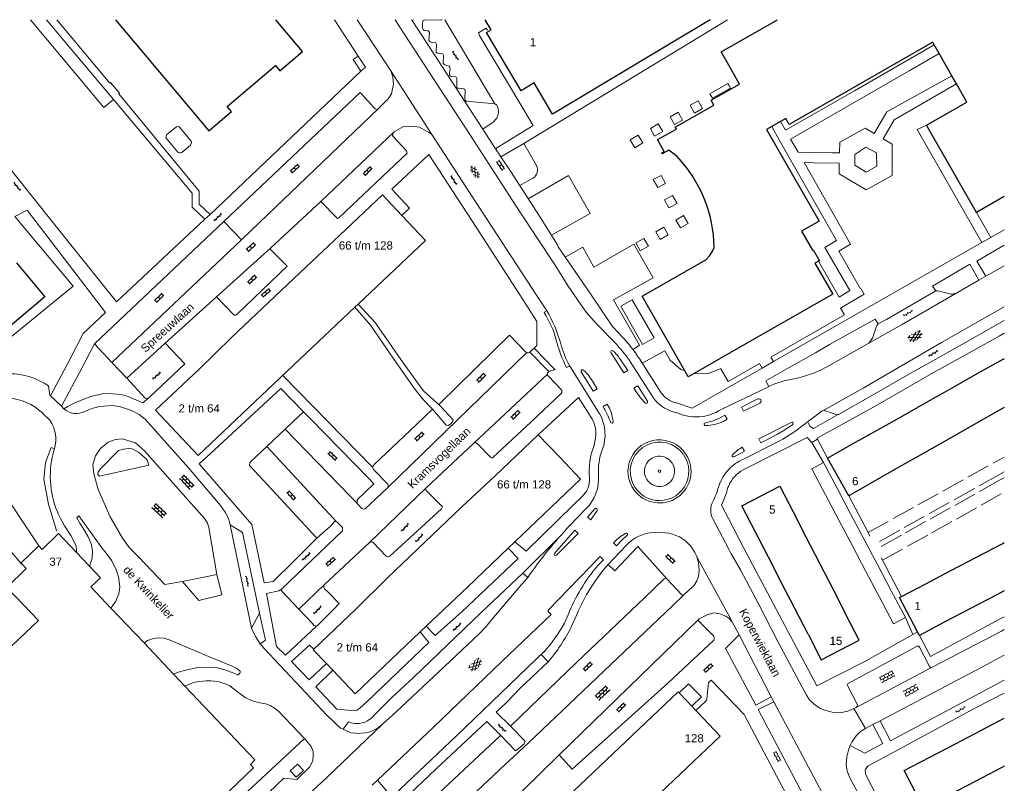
# Model space of a CAD drawing. Header units: metres. Extents: x 142661 to 143061, y 459832 to 460182.
# Tile 7 of 7: x 142844 to 143061, y 460014 to 460182. Entities that reach past the tile are written whole.
import ezdxf

# ---------------------------------------------------------------- set-up
doc = ezdxf.new("R2010")
doc.units = ezdxf.units.M
doc.linetypes.add('DGN Style 2', pattern=[8.459999, 5.076, -3.384])
for name, color, linetype, lineweight in [('B01', 1, 'Continuous', 30), ('B02', 1, 'Continuous', 13), ('B04', 1, 'Continuous', 13), ('B14', 1, 'DGN Style 2', 13), ('Q19', 7, 'Continuous', 0), ('S01-GV4', 7, 'Continuous', 0), ('S01-GV6', 7, 'Continuous', 0), ('S02-OV2', 7, 'Continuous', 0), ('S02-OV4', 7, 'Continuous', 0), ('S02-OV6', 7, 'Continuous', 0), ('T00', 31, 'Continuous', 0), ('V00', 7, 'Continuous', 0), ('Z02', 7, 'Continuous', 0), ('Z06', 7, 'Continuous', 0)]:
    doc.layers.add(name, color=color, linetype=linetype, lineweight=lineweight)
doc.styles.add('Z02', font='arial.ttf', dxfattribs={"height": 1.8})
doc.styles.add('Z06', font='arial.ttf', dxfattribs={"height": 1.8})

# ---------------------------------------------------------------- blocks, each defined once
blk = doc.blocks.new('OV6')
at = {"layer": 'S02-OV6'}
for p, q in [((0, 0), (0.45, 0)), ((0.025, 0), (0.025, 0.05)), ((0.125, 0), (0.125, -0.05)), ((0.225, 0), (0.225, 0.05)), ((0.431, 0.004), (0.431, 0.054)), ((0.325, 0), (0.325, -0.05))]:
    blk.add_line(p, q, dxfattribs=at)
blk = doc.blocks.new('OV2')
at = {"layer": 'S02-OV2'}
for p, q in [((0.026, 0.1), (-0.004, 0.1)), ((0.026, -0.23), (0.026, 0.23)), ((0.146, 0.2), (0.026, 0.2)), ((0.026, 0), (0.146, 0)), ((0.146, -0.23), (0.146, 0.23)), ((0.146, 0.1), (0.176, 0.1)), ((0.026, -0.1), (-0.004, -0.1)), ((0.026, -0.2), (0.146, -0.2)), ((0.176, -0.1), (0.146, -0.1))]:
    blk.add_line(p, q, dxfattribs=at)
blk = doc.blocks.new('GV4')
at = {"layer": 'S01-GV4'}
for p, q in [((-0.003, 0.122), (0.117, 0.185)), ((0, -0.057), (0.44, 0.183)), ((0, 0.153), (0.51, -0.137)), ((0, 0.023), (0.276, -0.14)), ((0.11, -0.137), (0.62, 0.153)), ((0.18, 0.183), (0.62, -0.057)), ((0.62, 0.023), (0.31, -0.137)), ((0.509, 0.185), (0.627, 0.112))]:
    blk.add_line(p, q, dxfattribs=at)
blk = doc.blocks.new('OV4')
at = {"layer": 'S02-OV4'}
for p, q in [((0, 0.12), (0.66, 0.12)), ((0, 0), (0.66, 0)), ((0.03, 0.12), (0.03, 0)), ((0.13, 0.15), (0.13, 0.12)), ((0.13, -0.12), (0.13, 0)), ((0.23, 0.12), (0.23, 0)), ((0.33, 0.12), (0.33, 0.15)), ((0.33, 0), (0.33, -0.12)), ((0.43, 0.12), (0.43, 0)), ((0.53, 0.12), (0.53, 0.15)), ((0.63, 0.12), (0.63, 0)), ((0, -0.12), (0.66, -0.12)), ((0.03, -0.12), (0.03, -0.15)), ((0.23, -0.12), (0.23, -0.15)), ((0.43, -0.15), (0.43, -0.12)), ((0.53, -0.12), (0.53, 0)), ((0.63, -0.12), (0.63, -0.15))]:
    blk.add_line(p, q, dxfattribs=at)
blk = doc.blocks.new('GV6')
at = {"layer": 'S01-GV6'}
for p, q in [((0.001, -0.027), (0.261, 0.133)), ((0.001, 0.053), (0.261, -0.107)), ((0.101, -0.107), (0.501, 0.133)), ((0.101, 0.133), (0.501, -0.107)), ((0.341, 0.133), (0.601, -0.027)), ((0.341, -0.107), (0.601, 0.053))]:
    blk.add_line(p, q, dxfattribs=at)

msp = doc.modelspace()

# ---------------------------------------------------------------- linework, layer by layer
at = {"layer": 'B01', "flags": 128}
for points in [[(142865.15, 460181.69), (142885.68, 460157.28)], [(142885.68, 460157.28), (142890.69, 460161.49), (142889.73, 460162.63), (142900.32, 460171.61), (142901.28, 460170.47), (142906.28, 460174.68), (142900.39, 460181.69)], [(142995.95, 460181.69), (142961.27, 460160.93), (142957.19, 460167.8), (142954.38, 460166.08), (142946.77, 460178.88), (142947.75, 460179.48), (142946.43, 460181.69)], [(143000, 460175.57), (143010.69, 460181.69)], [(143000, 460171.68), (142998.32, 460174.61), (143000, 460175.57)], [(143045.16, 460176.17), (143044.85, 460176.72), (143013.32, 460158.65), (143012.56, 460159.98), (143011.38, 460159.3)], [(143046.26, 460174.25), (143045.16, 460176.17)], [(143049.08, 460169.34), (143046.26, 460174.25)], [(143000, 460166.19), (143002.37, 460167.54), (143000, 460171.68)], [(143050.09, 460167.57), (143049.08, 460169.34)], [(143043.5, 460158.52), (143052.36, 460163.59), (143050.09, 460167.57)], [(142988.68, 460151.6), (142986.84, 460152.99), (142985.35, 460152.19), (142985.24, 460152.37), (142985.83, 460152.71), (142984.35, 460155.36), (142988.49, 460157.66), (142988.25, 460158.06), (142996.75, 460162.93), (142996.15, 460163.98), (143000, 460166.19)], [(143009.45, 460158.2), (143008.3, 460157.54), (143019.85, 460137.39), (143016.03, 460135.2), (143018.4, 460131.05), (143018.54, 460131.13), (143019.93, 460128.71), (143019.72, 460128.59)], [(143011.38, 460159.3), (143009.45, 460158.2)], [(143054.48, 460139.35), (143043.5, 460158.52)], [(142898.88, 460119.62), (142907.01, 460127.31), (142914.5, 460134.37), (142923.85, 460143.21)], [(142923.85, 460143.21), (142928.13, 460138.69)], [(143060.59, 460142.85), (143054.48, 460139.35)], [(142928.13, 460138.69), (142933.33, 460133.19), (142918.52, 460119.18)], [(142990.37, 460104.52), (142981, 460120.96), (142994.94, 460128.9), (142995.79, 460129.8), (142996.37, 460130.68), (142996.79, 460131.64)], [(142843.39, 460128.29), (142849.67, 460120.79), (142832.98, 460106.83)], [(143019.72, 460128.59), (143018.96, 460128.16), (143022.85, 460121.37), (143000, 460108.31)], [(142898.88, 460119.62), (142890.75, 460111.93), (142883.47, 460104.82), (142873.98, 460095.85), (142883.36, 460085.93), (142908.37, 460109.59)], [(142918.52, 460119.18), (142917.83, 460118.54)], [(142917.83, 460118.54), (142908.37, 460109.59)], [(143000, 460108.31), (142992.4, 460103.96)], [(143054.8, 460104), (143060.32, 460107.11)], [(143060.32, 460107.11), (143060.59, 460107.27)], [(142992.4, 460103.96), (142991.11, 460103.22), (142990.37, 460104.52)], [(143049.29, 460100.89), (143054.8, 460104)], [(143043.78, 460097.78), (143049.29, 460100.89)], [(143038.27, 460094.67), (143043.78, 460097.78)], [(143059.38, 460095.8), (143053.93, 460092.71)], [(143060.59, 460096.48), (143059.38, 460095.8)], [(143032.75, 460091.56), (143038.27, 460094.67)], [(143027.24, 460088.45), (143032.75, 460091.56)], [(143053.93, 460092.71), (143048.43, 460089.59)], [(142933.18, 460066.84), (142941.35, 460074.63), (142948.63, 460081.47), (142958.1, 460090.49)], [(142958.1, 460090.49), (142962.77, 460085.59)], [(143021.73, 460085.34), (143027.24, 460088.45)], [(143048.43, 460089.59), (143042.92, 460086.46)], [(143042.92, 460086.46), (143037.42, 460083.34)], [(142962.77, 460085.59), (142967.42, 460080.71), (142952.97, 460066.95)], [(143026.38, 460077.09), (143021.73, 460085.34)], [(143037.42, 460083.34), (143031.91, 460080.22)], [(143031.91, 460080.22), (143026.38, 460077.09)], [(143005.82, 460069.22), (143002.91, 460074.85), (143011.25, 460079.16), (143014.16, 460073.52)], [(143014.16, 460073.52), (143017.06, 460067.88)], [(143008.72, 460063.58), (143005.82, 460069.22)], [(142852.67, 460068.74), (142849.07, 460065.28), (142848.32, 460066.05)], [(142852.67, 460068.74), (142856.6, 460064.6)], [(142908.76, 460043.34), (142917.95, 460052.09), (142925.01, 460059.06), (142933.18, 460066.84)], [(142952.97, 460066.95), (142951.49, 460065.53)], [(143017.06, 460067.88), (143019.97, 460062.24)], [(142848.32, 460066.05), (142844.39, 460062.28)], [(142951.49, 460065.53), (142942.54, 460057.01)], [(143054.45, 460063.56), (143060.09, 460066.52)], [(143060.09, 460066.52), (143060.59, 460066.78)], [(142856.6, 460064.6), (142859.43, 460061.61)], [(143011.63, 460057.95), (143008.72, 460063.58)], [(143048.82, 460060.61), (143054.45, 460063.56)], [(142844.39, 460062.28), (142844.66, 460062), (142845.57, 460061.05), (142841.28, 460056.93), (142841.46, 460056.74)], [(142859.43, 460061.61), (142861.86, 460059.06), (142859.75, 460057.06), (142864.18, 460052.38)], [(143019.97, 460062.24), (143022.87, 460056.61)], [(143043.18, 460057.65), (143048.82, 460060.61)], [(142841.46, 460056.74), (142848.28, 460049.65), (142831.19, 460033.54), (142828.6, 460036.28), (142824.28, 460032.21), (142823.41, 460033.12), (142818.03, 460028.04), (142818.35, 460027.69), (142814.84, 460024.38), (142814.5, 460024.74), (142812.21, 460022.61), (142816.51, 460017.98), (142817.06, 460018.5), (142818.02, 460017.49), (142819.53, 460018.92), (142822.66, 460015.61), (142821.15, 460014.18), (142823.78, 460011.41), (142823.33, 460010.99), (142827.5, 460006.59), (142826.87, 460005.99), (142830.54, 460002.1), (142830.91, 460002.45), (142833.23, 460000)], [(142942.54, 460057.01), (142933.51, 460048.4)], [(143014.53, 460052.31), (143011.63, 460057.95)], [(143022.87, 460056.61), (143025.78, 460050.97)], [(143037.97, 460054.91), (143043.18, 460057.65)], [(143060.59, 460056.18), (143058.82, 460055.25)], [(143041.51, 460047.14), (143037.54, 460054.69), (143037.97, 460054.91)], [(143058.82, 460055.25), (143053.18, 460052.29)], [(142864.18, 460052.38), (142871.45, 460044.72)], [(143017.44, 460046.67), (143014.53, 460052.31)], [(143053.18, 460052.29), (143047.54, 460049.33)], [(143017.44, 460046.67), (143020.35, 460041.04), (143028.69, 460045.34), (143025.78, 460050.97)], [(142933.51, 460048.4), (142932.19, 460047.15)], [(143047.54, 460049.33), (143041.91, 460046.38)], [(142932.19, 460047.15), (142917.9, 460033.54), (142912.95, 460038.74)], [(143041.91, 460046.38), (143041.51, 460047.14)], [(142871.45, 460044.72), (142877.93, 460037.89)], [(142911.56, 460040.2), (142908.67, 460043.24), (142908.76, 460043.34)], [(142912.95, 460038.74), (142911.56, 460040.2)], [(142877.93, 460037.89), (142880.45, 460035.23)], [(142880.45, 460035.23), (142895.84, 460019), (142894.83, 460018.04), (142895.55, 460017.28), (142888.53, 460010.63), (142889.14, 460009.99), (142887.7, 460008.63)], [(142988.86, 460034.01), (142970.17, 460016.27), (142957.55, 460004.26), (142953.06, 460000)], [(142988.86, 460034.01), (142989.1, 460033.75)], [(142989.1, 460033.75), (142991.88, 460030.82)], [(142991.88, 460030.82), (142992.11, 460030.58), (142992.79, 460029.86)], [(142992.79, 460029.86), (142993.08, 460029.56), (142998.15, 460024.22), (142976.3, 460003.47)], [(143055.46, 460025.49), (143060.59, 460028.17)], [(143049.83, 460022.56), (143055.46, 460025.49)], [(143044.21, 460019.62), (143049.83, 460022.56)], [(143048.53, 460011.34), (143042.9, 460008.4), (143038.58, 460016.68), (143044.21, 460019.62)], [(143060.02, 460017.34), (143054.15, 460014.28)], [(143060.59, 460017.64), (143060.02, 460017.34)], [(143054.15, 460014.28), (143048.53, 460011.34)]]:
    msp.add_lwpolyline(points, dxfattribs=at)
at = {"layer": 'B01'}
msp.add_arc((142966.98, 460131.14), 29.82, 0.9431, 43.3125, dxfattribs=at)
at = {"layer": 'B02', "flags": 128}
for points in [[(143023.88, 460078.62), (143020.84, 460084.36), (143018.25, 460082.99), (143021.29, 460077.25)], [(143023.88, 460078.62), (143026.8, 460073.08)], [(143024.21, 460071.72), (143021.29, 460077.25)], [(143027.19, 460066.08), (143024.21, 460071.72)], [(143026.8, 460073.08), (143029.78, 460067.44)], [(143029.78, 460067.44), (143032.76, 460061.8)], [(143030.17, 460060.43), (143027.19, 460066.08)], [(143033.15, 460054.79), (143030.17, 460060.43)], [(143032.76, 460061.8), (143035.74, 460056.16)], [(143035.74, 460056.16), (143038.83, 460050.31), (143036.24, 460048.94), (143033.15, 460054.79)]]:
    msp.add_lwpolyline(points, dxfattribs=at)
at = {"layer": 'B04', "flags": 128}
msp.add_lwpolyline([(142985.08, 460082.63), (142984.93, 460082.15), (142984.45, 460082.3), (142984.61, 460082.78), (142985.08, 460082.63)], dxfattribs=at)
at = {"layer": 'B14', "flags": 128}
for points in [[(143052.6, 460081.16), (143058.12, 460084.21)], [(143058.12, 460084.21), (143060.59, 460085.58)], [(143060.59, 460082.32), (143059.51, 460081.72)], [(143047.09, 460078.11), (143052.6, 460081.16)], [(143059.51, 460081.72), (143054, 460078.66)], [(143059.55, 460080.46), (143054.13, 460077.43)], [(143060.59, 460081.04), (143059.55, 460080.46)], [(143041.58, 460075.05), (143047.09, 460078.11)], [(143054, 460078.66), (143048.49, 460075.6)], [(143055.49, 460074.99), (143060.59, 460077.83)], [(143048.49, 460075.6), (143044.3, 460073.28), (143042.98, 460072.54)], [(143054.13, 460077.43), (143048.7, 460074.41)], [(143036.17, 460072.06), (143041.58, 460075.05)], [(143048.7, 460074.41), (143043.28, 460071.38)], [(143050.07, 460071.96), (143055.49, 460074.99)], [(143030.62, 460068.99), (143036.17, 460072.06)], [(143042.98, 460072.54), (143037.59, 460069.52)], [(143043.28, 460071.38), (143037.96, 460068.41)], [(143044.64, 460068.93), (143050.07, 460071.96)], [(143037.59, 460069.52), (143031.98, 460066.38), (143030.62, 460068.99)], [(143037.96, 460068.41), (143032.49, 460065.35), (143033.79, 460062.89)], [(143039.32, 460065.97), (143044.64, 460068.93)], [(143033.79, 460062.89), (143039.32, 460065.97)]]:
    msp.add_lwpolyline(points, dxfattribs=at)
at = {"layer": 'Q19', "flags": 128}
for points in [[(142930.39, 460181.51), (142930.67, 460181.69)], [(142936.98, 460181.69), (142936.87, 460181.67), (142933.05, 460181.59), (142932.85, 460181.47), (142932.68, 460181.16), (142932.68, 460179.82), (142932.79, 460179.51), (142933.01, 460179.32), (142933.26, 460179.29), (142933.92, 460179.23), (142934.06, 460179.1), (142934.19, 460178.89), (142934.23, 460178.72), (142934.1, 460177.2), (142934.23, 460176.96), (142934.39, 460176.84), (142934.58, 460176.76), (142935.44, 460176.7), (142935.61, 460176.61), (142935.7, 460176.47), (142935.75, 460176.3), (142935.7, 460174.58), (142935.82, 460174.42), (142935.98, 460174.32), (142936.14, 460174.36), (142936.95, 460174.27), (142937.14, 460174.18), (142937.22, 460174.01), (142937.26, 460173.72), (142937.2, 460172.14), (142937.33, 460171.9), (142937.55, 460171.74), (142938, 460171.61)], [(142937.61, 460181.69), (142948.59, 460163.22)], [(142945.94, 460157.63), (142930.39, 460181.51)], [(142938, 460171.61), (142938.51, 460171.45), (142938.68, 460171.28), (142938.72, 460170.82), (142938.71, 460170.54), (142938.64, 460170.08), (142938.62, 460169.57), (142938.68, 460169.4), (142938.8, 460169.25), (142938.98, 460169.18), (142939.9, 460169.13), (142940.07, 460169.06), (142940.15, 460168.92), (142940.19, 460168.76), (142940.24, 460166.91), (142940.29, 460166.75)], [(142925.69, 460170.48), (142926.15, 460169.1), (142926.31, 460167.51), (142925.89, 460165.4), (142925.13, 460164.3), (142923.02, 460162.16)], [(142940.29, 460166.75), (142940.39, 460166.65), (142940.57, 460166.65), (142941.78, 460166.48), (142941.99, 460166.36), (142942.04, 460166.23), (142942.06, 460166.11), (142941.99, 460164.29), (142942.03, 460164.04), (142942.09, 460163.93), (142942.26, 460163.79), (142948.59, 460163.22)], [(142918.98, 460165.66), (142889.01, 460137.36)], [(142922.29, 460162.08), (142918.98, 460165.66)], [(142923.02, 460162.16), (142895.04, 460135.35), (142892.86, 460133.29)], [(142923.02, 460162.16), (142922.61, 460161.99), (142922.29, 460162.08)], [(142948.59, 460163.22), (142948.75, 460163.13), (142948.98, 460162.91), (142949.29, 460162.2), (142949.4, 460161.14), (142948.99, 460160.07), (142948.23, 460159.15), (142945.94, 460157.63)], [(142934.72, 460156.45), (142934.05, 460156.93), (142931.99, 460158.06), (142930.33, 460158.33), (142928.52, 460158.2), (142926.41, 460157.04)], [(142926.41, 460157.04), (142910.3, 460141.75)], [(142926.41, 460157.04), (142926.07, 460156.54), (142926.04, 460156.27), (142926.23, 460156.02), (142929.19, 460152.84), (142929.28, 460152.36)], [(142929.28, 460152.36), (142914.3, 460138.15), (142914.01, 460138.03), (142913.81, 460138.12), (142910.3, 460141.75)], [(142949.69, 460151.95), (142949.93, 460151.59)], [(142949.93, 460151.59), (142952.03, 460148.44)], [(142910.3, 460141.75), (142899.35, 460131.58)], [(142889.01, 460137.36), (142860.55, 460110.47)], [(142892.86, 460133.29), (142889.01, 460137.36)], [(142959.05, 460137.47), (142959.49, 460136.76)], [(142959.49, 460136.76), (142962.38, 460132.18)], [(142892.86, 460133.29), (142864.37, 460106.38)], [(142899.35, 460131.58), (142887.4, 460120.78)], [(142899.35, 460131.58), (142899.29, 460131.21), (142899.48, 460130.95), (142902.95, 460127.51), (142891.9, 460116.95), (142891.57, 460116.73), (142891.3, 460116.75), (142887.4, 460120.78)], [(143032.86, 460114.83), (143034.71, 460115.84), (143045.52, 460122.08)], [(142887.4, 460120.78), (142876.13, 460110.58)], [(142959.39, 460117.34), (142959.82, 460117.6)], [(143049.22, 460109.13), (143060.59, 460115.6)], [(142876.13, 460110.58), (142867.64, 460102.89)], [(142876.13, 460110.58), (142880.39, 460106.09), (142872.6, 460098.69)], [(142924.98, 460078.8), (142955.63, 460108.53)], [(142956.29, 460108.64), (142960.44, 460104.36)], [(142957.3, 460109.43), (142961.84, 460104.73)], [(143049.22, 460109.13), (143039.2, 460103.57), (143035.43, 460101.4), (143031.08, 460098.85)], [(142943.88, 460088.58), (142960.14, 460103.81)], [(142964.32, 460105.27), (142964.92, 460105.53)], [(143020.9, 460095.9), (143029.53, 460100.73)], [(142853.27, 460096.73), (142850.85, 460099.04)], [(142936.46, 460097.38), (142936.37, 460097.13), (142936.56, 460096.81)], [(142881.22, 460083.18), (142872.89, 460092.55), (142871.73, 460093.88), (142870.36, 460094.91), (142868.66, 460095.84), (142866.28, 460096.64), (142864.53, 460096.89), (142861.8, 460096.66)], [(142936.56, 460096.81), (142939.41, 460093.76), (142939.28, 460093.35), (142938.87, 460092.85), (142938.29, 460092.54), (142937.91, 460092.6), (142934.89, 460096.11)], [(142956.46, 460093.23), (142948.24, 460085.55), (142948.03, 460085.42), (142947.92, 460085.42), (142947.7, 460085.51), (142944.74, 460088.51), (142944.37, 460088.71), (142944.1, 460088.71), (142943.88, 460088.58)], [(142918.39, 460075.32), (142917.95, 460075.79), (142916.76, 460077.01), (142902.46, 460091.67)], [(142879.9, 460058.24), (142876.03, 460057.54), (142870.25, 460063.62), (142868.27, 460065.59), (142866.68, 460067.75), (142864.02, 460072.46), (142861.36, 460078.44), (142860.38, 460081.86), (142860.22, 460083.89), (142860.76, 460085.85), (142861.85, 460087.49), (142863.59, 460088.82), (142865.15, 460089.42), (142866.67, 460089.6), (142867.92, 460089.22), (142869.56, 460088.69), (142871.57, 460086.91), (142880.08, 460077.38), (142884.79, 460071.97), (142885.42, 460071.05), (142885.67, 460070.06), (142887.45, 460059.76)], [(142943.88, 460088.58), (142933.49, 460078.8)], [(143018.25, 460088.81), (143019.54, 460089.49)], [(142913.69, 460071.39), (142912.2, 460073.01), (142910.17, 460075.21), (142906.79, 460078.9), (142898.45, 460087.89)], [(142890.38, 460070.68), (142890.24, 460071.31), (142890, 460072.09), (142889.29, 460073.47), (142888.24, 460074.92), (142881.22, 460083.18)], [(142918.39, 460075.32), (142919.33, 460074.25), (142919.58, 460074.16), (142919.79, 460074.14), (142920.1, 460074.23), (142924.98, 460078.8)], [(142920.91, 460066.73), (142933.49, 460078.8)], [(142933.45, 460078.19), (142936.94, 460074.78), (142937.04, 460074.67), (142937.01, 460074.49), (142936.82, 460074.18), (142925.48, 460063.81), (142925.2, 460063.66), (142924.97, 460063.64), (142924.67, 460063.77)], [(142933.49, 460078.8), (142933.39, 460078.59), (142933.39, 460078.36), (142933.45, 460078.19)], [(142913.69, 460071.39), (142913.89, 460071.29), (142915.05, 460070.06), (142915.12, 460069.7), (142915.08, 460069.39), (142901.72, 460056.65)], [(142909.44, 460067.74), (142912.49, 460070.49), (142913.36, 460071.39), (142913.69, 460071.39)], [(142895.09, 460047.99), (142890.38, 460070.68)], [(142890.38, 460070.68), (142893.13, 460069.03), (142896.8, 460051.26)], [(142920.91, 460066.73), (142921.17, 460066.85), (142921.49, 460066.93), (142921.74, 460066.87), (142924.67, 460063.77)], [(142954.71, 460060.05), (142962.79, 460068.03)], [(142911.11, 460057.56), (142920.91, 460066.73)], [(142901.72, 460056.65), (142901.63, 460056.38), (142901.65, 460056.21), (142905.46, 460052.16)], [(142911.11, 460057.56), (142905.46, 460052.16)], [(142909.4, 460048.44), (142909.62, 460048.58), (142913.17, 460052.17), (142914.35, 460053.36), (142911.92, 460055.86), (142911.15, 460056.65), (142910.99, 460056.95), (142911.01, 460057.26), (142911.11, 460057.56)], [(142990.22, 460055.4), (142987.65, 460052.91)], [(142905.46, 460052.16), (142908.53, 460048.89), (142908.78, 460048.59), (142909.09, 460048.46), (142909.4, 460048.44)], [(142987.65, 460052.91), (142955.94, 460022.72), (142949.76, 460016.95), (142948.3, 460015.59), (142931.65, 460000)], [(142962.75, 460020.15), (142965.56, 460017), (142986.64, 460035.9), (142996.7, 460045.36), (142996.81, 460045.58), (142996.81, 460045.81), (142996.74, 460046.21), (142993.19, 460049.75)], [(142993.19, 460049.75), (142962.75, 460020.15)], [(143000, 460050.17), (142999.37, 460050.6), (142998.05, 460051.14), (142996.79, 460051.32), (142995.4, 460050.97), (142993.5, 460050.05), (142993.19, 460049.75)], [(143044.9, 460039.49), (143059.98, 460047.33), (143060.59, 460047.66)], [(143040.48, 460046.57), (143041.51, 460047.14)], [(142915.23, 460025.76), (142914.62, 460026.03), (142911.63, 460028.83), (142897.83, 460043.52), (142896.98, 460044.52)], [(143044.55, 460039.35), (143044.31, 460039.37), (143044.03, 460039.66), (143041.92, 460043.83), (143041.8, 460044.02), (143041.6, 460044.05), (143041.41, 460044), (143026.1, 460035.77), (143026.05, 460035.56), (143026.1, 460035.38), (143028.22, 460031.24), (143028.28, 460031.07), (143028.21, 460030.81), (143028, 460030.52)], [(143028, 460030.52), (143044.55, 460039.35)], [(143044.9, 460039.49), (143044.55, 460039.35)], [(143028, 460030.52), (143027.52, 460030.33)], [(142918.03, 460024.87), (142916.95, 460025), (142915.85, 460025.47), (142915.23, 460025.76)], [(142923.88, 460026.85), (142922.75, 460026), (142921.2, 460025.21), (142920.12, 460024.96), (142918.28, 460024.84), (142918.03, 460024.87)], [(142950.04, 460024.24), (142953.08, 460021.06), (142953.26, 460021.07), (142954.99, 460022.53), (142955.11, 460022.79), (142955.16, 460022.96), (142955.14, 460023.18), (142952.02, 460026.44)], [(143031.7, 460026.8), (143030.04, 460025.93)], [(143033.27, 460027.61), (143031.7, 460026.8)], [(142906.73, 460023.73), (142908.18, 460021.95), (142908.63, 460020.88), (142908.67, 460019.95), (142908.55, 460018.91), (142908.23, 460018.05), (142907.82, 460017.4), (142905.03, 460014.73)], [(142954.51, 460012.1), (142962.75, 460020.15)]]:
    msp.add_lwpolyline(points, dxfattribs=at)
msp.add_lwpolyline([(142905.03, 460014.73), (142902.2, 460015.02), (142898.87, 460011.85), (142894.71, 460007.88, 0.102361), (142894.5, 460007.54, 0.09076), (142894.44, 460007.16, -0.002734), (142894.44, 460005.97, -0.002433), (142894.43, 460004.91), (142894.34, 460004.54), (142894.11, 460004.23), (142889.55, 459999.97), (142885.02, 459995.64, -0.098427), (142884.71, 459995.43, -0.102204), (142884.32, 459995.34), (142882.56, 459995.4, 0.092645), (142882.18, 459995.31, 0.097232), (142881.84, 459995.08), (142877.18, 459990.7), (142876.91, 459984.32, -0.087499), (142876.58, 459982.8, -0.092308), (142875.68, 459981.43), (142842.98, 459950.51)], format="xyb", dxfattribs=at)
at = {"layer": 'Q19', "extrusion": (0, 0, -1)}
for centre, radius, start, end in [((-142940.89, 460105.46), 21.99, 147.2932, 164.622), ((-142856.6, 460099.28), 4.14, 243.7685, 311.7451)]:
    msp.add_arc(centre, radius, start, end, dxfattribs=at)
at = {"layer": 'Q19'}
for centre, radius, start, end in [((142989.81, 460118.15), 28.56, 193.8972, 206.8142), ((142863.62, 460085.25), 11.55, 99.0531, 116.735)]:
    msp.add_arc(centre, radius, start, end, dxfattribs=at)
at = {"layer": 'T00', "flags": 128}
for points in [[(142843.08, 460138.42), (142855.86, 460123.11), (142824.99, 460098.01), (142814.13, 460112.25), (142809.33, 460118.56), (142798.93, 460132.83)], [(142852.1, 460069.33), (142852.24, 460069.45), (142850.47, 460075.22), (142849.4, 460080.66), (142849.81, 460084.37), (142851.06, 460087.67)]]:
    msp.add_lwpolyline(points, dxfattribs=at)
at = {"layer": 'V00', "flags": 128}
for points in [[(142846.48, 460181.69), (142862.61, 460162.39), (142864.76, 460164.17)], [(142850.03, 460181.69), (142864.76, 460164.17)], [(142885.97, 460138.89), (142883.58, 460141.15), (142883.56, 460144.02), (142865.9, 460165.37), (142866.03, 460165.53), (142864.06, 460167.87), (142863.93, 460167.75), (142852.3, 460181.69)], [(142913.32, 460181.69), (142918.52, 460173.69), (142917.42, 460172.97), (142919.15, 460170.36), (142914.43, 460165.9)], [(142918.32, 460181.69), (142920.36, 460178.56), (142925.69, 460170.48)], [(142926.65, 460181.69), (142927.71, 460180.07), (142943.05, 460156.43), (142954.08, 460139.49), (142961.82, 460127.75)], [(142930.28, 460181.69), (142930.39, 460181.51)], [(142954.94, 460154.52), (142999.74, 460181.69)], [(142948.88, 460153.1), (142948.9, 460153.28), (142949.03, 460153.53), (142949.13, 460153.6), (142957.03, 460158.43), (142945.26, 460178.05), (142944.97, 460178.84), (142946.67, 460179.85), (142946.96, 460179.37)], [(143045.16, 460176.17), (143027.67, 460166.06), (143012.45, 460157.43), (143011.38, 460159.3)], [(142919.15, 460170.36), (142920.17, 460171.25), (142918.52, 460173.69)], [(143046.26, 460174.25), (143039.7, 460170.48), (143013.59, 460155.45), (143015.23, 460152.59), (143022.77, 460152.45), (143024.34, 460152.46), (143024.44, 460154.77), (143029.97, 460157.86), (143032, 460156.71), (143034.77, 460161.44), (143049.08, 460169.34)], [(142824.08, 460171.47), (142833.61, 460159.38), (142851.52, 460137), (142865.41, 460119.69)], [(142925.69, 460170.48), (142934.72, 460156.45)], [(143000, 460167.32), (142999.8, 460167.66), (142995.85, 460165.4), (142996.41, 460164.42), (143000, 460166.46)], [(143000.38, 460166.67), (143000, 460167.32)], [(143000, 460166.46), (143000.38, 460166.67)], [(143028.98, 460122.54), (143024.17, 460130.79), (143026.78, 460132.36), (143022.74, 460139.49), (143016.55, 460150.32), (143018.69, 460150.27), (143024.27, 460150.13), (143024.25, 460147.85), (143030.25, 460144.28), (143035.93, 460147.47), (143035.95, 460154.36), (143033.98, 460155.53), (143036.37, 460159.68), (143050.09, 460167.57)], [(142888.91, 460141.63), (142914.43, 460165.9)], [(142864.76, 460164.17), (142882.06, 460143.56), (142882, 460140.52), (142884.85, 460137.84)], [(142994.21, 460162.2), (142993.25, 460163.87), (142991.5, 460162.89), (142992.44, 460161.13), (142994.21, 460162.2)], [(142989.82, 460159.64), (142988.89, 460161.34), (142987.13, 460160.34), (142988.09, 460158.63), (142989.82, 460159.64)], [(142879.34, 460157.99), (142881.78, 460155.01), (142881.87, 460154.72), (142881.83, 460154.45), (142881.67, 460154.13), (142879.74, 460152.5), (142879.46, 460152.41), (142879.14, 460152.46), (142878.89, 460152.61), (142876.3, 460155.68), (142876.23, 460155.85), (142876.29, 460156.1), (142876.49, 460156.44), (142878.57, 460158.17), (142878.81, 460158.2), (142879.17, 460158.12), (142879.34, 460157.99)], [(142985.49, 460157.12), (142984.5, 460158.84), (142982.79, 460157.8), (142983.69, 460156.11), (142985.49, 460157.12)], [(143009.45, 460158.2), (143011.15, 460155.15), (143023.69, 460133.18), (143021.14, 460131.63), (143026.61, 460122.16), (143024.26, 460120.72), (143019.72, 460128.59)], [(143043.5, 460158.52), (143041.41, 460157.59), (143055.67, 460132.72)], [(142934.72, 460156.45), (142942.21, 460144.98)], [(142945.94, 460157.63), (142948.88, 460153.1)], [(142981.09, 460154.61), (142980.11, 460156.31), (142978.33, 460155.29), (142979.37, 460153.55), (142981.09, 460154.61)], [(142954.94, 460154.52), (142949.93, 460151.59)], [(142957.75, 460149.64), (142954.94, 460154.52)], [(143032.51, 460152.46), (143032.56, 460149.54), (143030.23, 460148.22), (143027.73, 460149.73), (143027.69, 460152.1), (143030.14, 460153.69), (143032.51, 460152.46)], [(142925.95, 460144.47), (142934.07, 460152.06), (142944.45, 460136.08)], [(142949.69, 460151.95), (142948.88, 460153.1)], [(142959.05, 460137.47), (142952.03, 460148.44)], [(142961.04, 460134.31), (142969.52, 460139.12), (142964.8, 460147.46), (142955.92, 460142.35)], [(142985.14, 460147.46), (142983.39, 460146.54), (142984.42, 460144.78), (142986.13, 460145.71), (142985.14, 460147.46)], [(142942.21, 460144.98), (142957.91, 460120.97)], [(142954.09, 460145.22), (142956.93, 460146.84)], [(142929.85, 460140.31), (142925.95, 460144.47)], [(142987.61, 460143.06), (142985.91, 460142.09), (142986.85, 460140.32), (142988.63, 460141.33), (142987.61, 460143.06)], [(142885.97, 460138.89), (142888.91, 460141.63)], [(142863.01, 460117.34), (142845.77, 460139.84), (142843.08, 460138.42)], [(142884.85, 460137.84), (142885.97, 460138.89)], [(142929.85, 460140.31), (142928.13, 460138.69)], [(142990.07, 460138.65), (142988.37, 460137.66), (142989.41, 460135.93), (142991.11, 460136.89), (142990.07, 460138.65)], [(143057.6, 460133.82), (143054.48, 460139.35)], [(142865.41, 460119.69), (142884.85, 460137.84)], [(142955.42, 460119.2), (142944.45, 460136.08)], [(142986.68, 460134.43), (142985.73, 460136.13), (142983.99, 460135.09), (142984.96, 460133.39), (142986.68, 460134.43)], [(143057.6, 460133.82), (143060.59, 460135.52)], [(142969.46, 460121.65), (142962.52, 460131.77), (142962.38, 460132.18)], [(142964.07, 460129.51), (142967.89, 460131.72), (142970.37, 460127.32), (142979.13, 460132.38), (142983.36, 460124.95)], [(142982.33, 460131.89), (142981.34, 460133.63), (142979.58, 460132.68), (142980.54, 460130.92), (142982.33, 460131.89)], [(143009.87, 460106.55), (143055.67, 460132.72)], [(143056.53, 460125.3), (143054.58, 460128.66), (143060.59, 460132.12)], [(143055.67, 460132.72), (143057.6, 460133.82)], [(142964.73, 460123.12), (142961.82, 460127.75)], [(143054.98, 460124.42), (143053.01, 460127.93), (143044.79, 460123.1), (143045.52, 460122.08)], [(143056.53, 460125.3), (143060.59, 460127.61)], [(143054.98, 460124.42), (143056.53, 460125.3)], [(142964.73, 460123.12), (142966.65, 460120.24)], [(142978.96, 460109.18), (142980.37, 460110.13), (142974.65, 460120.13), (142983.36, 460124.95)], [(143049.77, 460121.45), (143054.98, 460124.42)], [(142957.91, 460120.97), (142959.94, 460117.83)], [(142969.46, 460121.65), (142974.47, 460114.24), (142976.69, 460111.85)], [(143009.87, 460106.55), (143009.25, 460107.53), (143025.48, 460116.8), (143024.55, 460118.3), (143029.75, 460121.34), (143029.09, 460122.58)], [(143030.8, 460110.59), (143038.01, 460114.64), (143049.77, 460121.45)], [(143045.52, 460122.08), (143045.68, 460122.14), (143045.96, 460122.1), (143048.88, 460121.39), (143049.12, 460121.4), (143049.32, 460121.42), (143049.77, 460121.45)], [(142936.56, 460096.81), (142932.98, 460100.08), (142931.76, 460101.63), (142927.9, 460107.05), (142924.6, 460111.79), (142922.21, 460115.2), (142918.52, 460119.18)], [(142955.42, 460119.2), (142957.79, 460115.36), (142957.81, 460110.08), (142956.19, 460108.58)], [(142981.04, 460110.32), (142976.28, 460118.75), (142978.77, 460120.11), (142983.57, 460111.79), (142981.04, 460110.32)], [(142855.15, 460107.03), (142858.04, 460112.71), (142863.01, 460117.34)], [(142917.83, 460118.54), (142921.23, 460114.58), (142926.37, 460107.09), (142930.86, 460100.71), (142932.7, 460098.4)], [(143060.59, 460118.58), (143046.77, 460110.73), (143029.53, 460100.73)], [(143022.15, 460110.32), (143032.16, 460115.9), (143032.86, 460114.83)], [(143030.8, 460110.59), (143031.34, 460111.33), (143031.62, 460111.67), (143032.34, 460113.91), (143032.58, 460114.47), (143032.86, 460114.83)], [(142951.82, 460112.38), (142936.46, 460097.38)], [(142951.82, 460112.38), (142955.26, 460108.77)], [(142971.89, 460113.89), (142974.29, 460111.39)], [(143060.59, 460112.83), (143059.43, 460112.16)], [(142853.27, 460096.73), (142857.74, 460105.12), (142860.55, 460110.47)], [(142860.55, 460110.47), (142864.37, 460106.38)], [(143019.05, 460108.51), (143022.15, 460110.32)], [(143019.54, 460089.49), (143019.41, 460089.73), (143032.2, 460096.74), (143046.06, 460104.73), (143046.27, 460104.82), (143059.43, 460112.16)], [(143022.36, 460105.82), (143030.8, 460110.59)], [(142974.1, 460108.52), (142976.97, 460104.09), (142977.79, 460104.61), (142976.11, 460107.1)], [(142990.37, 460104.52), (142989.45, 460104.79), (142987.12, 460106.89), (142985.95, 460108.95), (142980.97, 460106.18)], [(143019.05, 460108.51), (143013.32, 460105.25)], [(142855.15, 460107.03), (142850.85, 460099.04)], [(142864.37, 460106.38), (142867.64, 460102.89)], [(142978.01, 460106.99), (142983.4, 460098.64)], [(142980.88, 460106.32), (142985.16, 460099.7)], [(143000, 460102.25), (143006.79, 460106.12), (143007.34, 460105.1)], [(143007.34, 460105.1), (143009.87, 460106.55)], [(142960.33, 460104.23), (142960.53, 460104.42), (142961.79, 460104.72)], [(142964.96, 460105.66), (142971.61, 460095.11)], [(142967.58, 460104.29), (142970.23, 460100.06), (142971.07, 460100.59), (142970.3, 460101.87)], [(142992.4, 460103.96), (142995.32, 460103.85), (142998.09, 460104.93), (142998.26, 460104.98), (142999.88, 460102.18), (143000, 460102.25)], [(143000, 460100.91), (143007.34, 460105.1)], [(143013.32, 460105.25), (143008.17, 460102.32), (143008.78, 460101.06)], [(142867.64, 460102.89), (142871.73, 460098.52), (142872.02, 460098.47), (142872.31, 460098.51), (142872.6, 460098.69)], [(142921.69, 460083.32), (142901.93, 460103.49)], [(142960.31, 460103.4), (142963.14, 460100.39)], [(142850.85, 460099.04), (142850.71, 460099.21), (142850.45, 460101.22)], [(142872.6, 460098.69), (142871.21, 460097.46), (142869.79, 460098.1), (142867.94, 460098.91), (142866.43, 460099.33), (142864.54, 460099.47), (142862.51, 460099.53), (142861.33, 460099.23)], [(142904.4, 460062.67), (142899.87, 460058.24), (142897.84, 460057.9), (142895.18, 460070.74), (142883.59, 460084.07), (142885.03, 460085.41), (142901.51, 460100.66), (142906.53, 460095.51)], [(142956.46, 460093.23), (142963.19, 460099.53)], [(142979.14, 460100.69), (142979.94, 460101.21)], [(142979.98, 460101.21), (142982.12, 460097.87)], [(142988.48, 460097.47), (142991.98, 460096.33), (143000, 460100.91)], [(143000, 460096.84), (143008.71, 460101.03)], [(142934.89, 460096.11), (142932.7, 460098.4)], [(142958.1, 460090.49), (142966.97, 460098.69), (142969.5, 460094.67)], [(142972.39, 460096.68), (142973.25, 460097.19), (142973.77, 460096.3)], [(143006.37, 460098.34), (143002.79, 460096.54), (143003.28, 460095.66), (143006.82, 460097.43)], [(143021.24, 460095.71), (143023.77, 460094.89), (143023.93, 460094.9), (143024.12, 460094.96), (143031.08, 460098.85)], [(142849.09, 460095.27), (142850.77, 460093.66)], [(142853.85, 460096.19), (142853.27, 460096.73)], [(142902.46, 460091.67), (142904.26, 460093.37), (142906.53, 460095.51)], [(142921.96, 460079.71), (142920.77, 460080.92), (142908.04, 460093.97), (142906.53, 460095.51)], [(142921.69, 460083.32), (142921.73, 460083.51), (142922.02, 460083.91), (142931.25, 460092.67), (142934.89, 460096.11)], [(142987.81, 460095.54), (142988.55, 460095.33)], [(142998.33, 460096.03), (143000, 460096.84)], [(143016.55, 460092.74), (143020.55, 460095.7)], [(142830.21, 460093.2), (142848.32, 460066.05)], [(142998.76, 460093.4), (142999.63, 460093.87), (142999.15, 460094.78)], [(143013.7, 460093.18), (143006.61, 460089.58), (143007.08, 460088.69), (143008.82, 460089.57), (143010.61, 460090.56), (143012, 460091.33), (143014.03, 460092.65)], [(143017.45, 460093.12), (143017.88, 460092.27), (143018.66, 460091.88), (143023.78, 460094.76)], [(142898.45, 460087.89), (142902.46, 460091.67)], [(142970.32, 460087.92), (142970.58, 460088.98)], [(143003.19, 460082.78), (143017.28, 460089.88), (143018.25, 460088.81)], [(143003.21, 460085.1), (143010.24, 460088.62)], [(143018.25, 460088.81), (143020.84, 460084.36)], [(143021.73, 460085.34), (143019.54, 460089.49)], [(142851.06, 460087.67), (142851.76, 460087.41)], [(142861.65, 460081.35), (142861.3, 460081.72), (142861.38, 460082.24), (142861.81, 460082.92), (142865.85, 460087.03), (142866.94, 460087.33), (142868.02, 460087.47), (142868.81, 460087.4), (142870.21, 460086.67), (142872.07, 460085.02), (142872.53, 460083.82), (142861.65, 460081.35)], [(142894.94, 460084.59), (142898.45, 460087.89)], [(142990.52, 460086.31), (142990.6, 460086.2)], [(143001.18, 460085.66), (143003.46, 460086.87), (143002.98, 460087.74)], [(142824.7, 460085.27), (142844.39, 460062.28)], [(142900.58, 460077.38), (142894.79, 460083.58), (142894.64, 460083.78), (142894.63, 460083.97), (142894.68, 460084.25), (142894.94, 460084.59)], [(142987.58, 460084.25), (142987.65, 460084.11)], [(142990.01, 460086.18), (142990.09, 460086.08)], [(142924.98, 460078.8), (142925.12, 460079.1), (142925.13, 460079.31), (142925.08, 460079.62), (142921.87, 460082.87), (142921.69, 460083.32)], [(142997.74, 460078.97), (142998.15, 460080.08)], [(142921.96, 460079.71), (142918.3, 460076.15), (142918.31, 460075.89), (142918.29, 460075.62), (142918.39, 460075.32)], [(142955.49, 460064.91), (142965.87, 460075.09), (142967.76, 460076.92), (142968.79, 460078.14)], [(142909.44, 460067.74), (142900.58, 460077.38)], [(143000, 460071.91), (142998.4, 460074.97), (142998.93, 460076.16), (142999.47, 460077.59)], [(143026.38, 460077.09), (143030.62, 460068.99)], [(142852.39, 460073.55), (142852.6, 460073.12), (142853.04, 460072.21), (142853.96, 460070.48), (142855.33, 460068.33), (142856.43, 460066.19), (142856.57, 460065.32), (142856.6, 460064.6)], [(142965.06, 460070.52), (142968.57, 460074.18)], [(142970.54, 460074.21), (142968.94, 460072.4), (142969.68, 460071.77), (142971.05, 460073.85)], [(142862.17, 460065.63), (142857.15, 460072.64), (142856.64, 460072.25), (142857.34, 460071.05), (142858.34, 460069.4), (142859.19, 460068.07), (142859.79, 460066.5), (142860.1, 460065.04), (142860.01, 460063.38), (142859.43, 460061.61)], [(142996.48, 460072), (143000, 460065.31)], [(143003.39, 460065.41), (143000, 460071.91)], [(142961.68, 460064.41), (142966.14, 460069.48), (142966.87, 460068.79), (142962.13, 460064.01)], [(142983.47, 460069.02), (142986.02, 460068.94)], [(142904.4, 460062.67), (142909.44, 460067.74)], [(142952.97, 460066.95), (142955.49, 460064.91)], [(142974.63, 460066.72), (142975.3, 460066.05), (142976.51, 460067.3), (142977.62, 460068.31)], [(142862.17, 460065.63), (142863.1, 460064.48), (142864.35, 460062.79), (142865.3, 460060.79), (142865.84, 460059.28), (142866.15, 460057.02), (142865.92, 460055.49), (142865.27, 460053.88), (142864.18, 460052.38)], [(142951.49, 460065.53), (142953.67, 460063.29), (142941.3, 460051.54), (142935.44, 460046.38), (142933.51, 460048.4)], [(142973.35, 460061.81), (142977.57, 460066.27)], [(142973.46, 460061.94), (142974.93, 460060.55), (142980.01, 460065.89), (142986.49, 460058.73)], [(143000, 460065.31), (143000.47, 460064.42)], [(143040.48, 460046.57), (143029.74, 460040.59), (143019.4, 460035.32), (143003.39, 460065.41)], [(142960.35, 460052.01), (142971.71, 460063.72), (142972.43, 460062.99), (142971.14, 460061.65)], [(143000, 460050.76), (142993.04, 460063.49)], [(143000.47, 460064.42), (143002.58, 460060.8), (143006.47, 460053.49), (143010.87, 460044.93), (143015.56, 460036.12), (143017.08, 460033.24), (143017.77, 460032.2), (143018.96, 460031.11), (143020.14, 460030.29), (143021.15, 460029.95), (143022.71, 460029.48), (143024.39, 460029.38), (143026.15, 460029.73), (143027.52, 460030.33)], [(143033.79, 460062.89), (143037.97, 460054.91)], [(142879.9, 460058.24), (142884.96, 460059.28)], [(142881.21, 460056.66), (142879.9, 460058.24)], [(142887.45, 460059.76), (142888.52, 460055.28), (142883.51, 460054.03), (142881.21, 460056.66)], [(142884.96, 460059.28), (142887.45, 460059.76)], [(142921.98, 460028.8), (142925.94, 460032.73), (142930.73, 460037.13), (142945.49, 460051.34), (142954.71, 460060.05)], [(142955.85, 460059.13), (142954.48, 460057.61), (142947.93, 460049.91), (142946.66, 460048.35), (142945.19, 460046.81)], [(142954.71, 460060.05), (142955.85, 460059.13)], [(142981.46, 460054.66), (142985.82, 460058.79)], [(142986.49, 460058.73), (142989.58, 460055.37)], [(142909.4, 460048.44), (142902.55, 460042.03), (142900.57, 460043.97), (142898.39, 460055.59), (142901.08, 460056.21), (142901.72, 460056.65)], [(142990.21, 460055.38), (142992.04, 460057.06)], [(142952.02, 460026.44), (142952.19, 460026.61), (142966.52, 460040.4), (142981.46, 460054.66)], [(142896.8, 460051.26), (142895.09, 460047.99)], [(142896.8, 460051.26), (142898.16, 460045.32), (142896.98, 460044.52)], [(142950.08, 460040.68), (142960.96, 460050.94), (142960.36, 460051.59)], [(142963.86, 460049.07), (142964.71, 460050.9)], [(142965.45, 460048.39), (142966.59, 460050.98)], [(143000, 460050.76), (143000.76, 460049.37)], [(143000, 460050.17), (143000.03, 460050.15), (143000.76, 460049.37)], [(143038.83, 460050.31), (143040.48, 460046.57)], [(143059.56, 460049.92), (143044.38, 460041.73), (143041.91, 460046.38)], [(143060.59, 460050.47), (143059.56, 460049.92)], [(142895.09, 460047.99), (142895.93, 460046.17), (142896.98, 460044.52)], [(143000.76, 460049.37), (143002.27, 460046.47)], [(142886.2, 460039.38), (142887.63, 460039.25), (142888.98, 460038.9), (142889.81, 460038.6), (142890.64, 460038.31), (142891.38, 460038), (142891.89, 460037.72), (142892.12, 460037.68), (142892.51, 460038.05), (142892.61, 460038.32), (142892.55, 460038.52), (142891.82, 460039.1), (142890.81, 460039.6), (142885.65, 460041.75), (142878.58, 460044.76), (142877.16, 460045.35), (142875.88, 460045.74), (142874.55, 460045.85), (142873.52, 460045.73), (142872.24, 460045.26), (142871.45, 460044.72)], [(142932.19, 460047.15), (142934.04, 460044.84), (142920.4, 460031.81), (142918.89, 460030.39), (142918.33, 460029.94), (142916.97, 460029.84)], [(142945.19, 460046.81), (142937.52, 460039.54), (142926.91, 460029.61), (142923.88, 460026.85)], [(143002.27, 460046.47), (143000, 460044.22)], [(143002.27, 460046.47), (143009.31, 460032.9)], [(142911.56, 460040.2), (142907.73, 460036.6), (142903.87, 460040.67), (142907.83, 460044.26), (142908.76, 460043.34)], [(143000, 460044.22), (142999.29, 460043.52), (143000, 460042.19)], [(142955.73, 460039.33), (142959.38, 460042.79)], [(142958.75, 460042.19), (142960.3, 460040.56)], [(143009.31, 460032.9), (143005.99, 460031.06), (143000, 460042.19)], [(143033.27, 460027.61), (143055.67, 460039.42), (143060.59, 460042.04)], [(142886.2, 460039.38), (142883.17, 460039.34), (142880.63, 460038.72), (142878.96, 460038.32), (142877.93, 460037.89)], [(142916.97, 460029.84), (142913.87, 460030.15), (142909.21, 460035.05), (142912.95, 460038.74)], [(142922.77, 460014.59), (142925.66, 460011.21), (142925.9, 460011.16), (142926.36, 460011.29), (142940.12, 460024.28), (142955.73, 460039.33)], [(142935.12, 460026.25), (142950.08, 460040.68)], [(142954.1, 460034.72), (142960.3, 460040.56)], [(143000, 460032.54), (142996.13, 460036.56), (142995.57, 460036), (142995.17, 460032.37), (142995.09, 460032.13), (142994.92, 460031.89), (142992.79, 460029.86)], [(143060.59, 460036.55), (143035.54, 460023.24), (143033.27, 460027.61)], [(142880.45, 460035.23), (142882.3, 460036.01), (142883.59, 460036.22), (142885.11, 460036.37), (142886.14, 460036.39), (142887.77, 460036.23), (142889.32, 460035.76), (142890.32, 460035.32), (142892.55, 460033.53), (142893.71, 460032.77), (142895.25, 460032), (142896.92, 460031.53), (142898.2, 460031.32), (142899.16, 460030.94), (142900.13, 460030.38), (142900.98, 460029.7), (142906.73, 460023.73)], [(142954.1, 460034.72), (142951.17, 460031.64), (142948.9, 460029.54), (142952.02, 460026.44)], [(142994.01, 460032.88), (142991.19, 460035.72), (142989.1, 460033.75)], [(142991.88, 460030.82), (142994.01, 460032.88)], [(143003.64, 460028.56), (143003.38, 460029.03), (143000, 460032.54)], [(143009.31, 460032.9), (143009.92, 460031.76)], [(143060.59, 460033.68), (143054.41, 460030.5), (143034.09, 460019.55)], [(143009.92, 460031.76), (143006.44, 460030.06), (143019.4, 460005.62), (143022.85, 460007.36)], [(143009.92, 460031.76), (143018.8, 460015.1), (143022.85, 460007.36)], [(143030.04, 460025.93), (143027.52, 460030.33)], [(143003.64, 460028.56), (143013.3, 460010.22)], [(142902.62, 460006.8), (142911.58, 460015.07), (142923.88, 460026.85)], [(142915.23, 460025.76), (142916.41, 460027.4)], [(142922.77, 460014.59), (142935.12, 460026.25)], [(142950.04, 460024.24), (142946.84, 460027.46), (142935.57, 460016.97), (142928.17, 460009.97)], [(143026.71, 460022.16), (143029.92, 460020.51), (143033.87, 460022.6), (143031.7, 460026.8)], [(143026.71, 460022.16), (143027.05, 460022.89), (143027.99, 460024.3), (143028.99, 460025.24), (143030.04, 460025.93)], [(142887.7, 460008.63), (142888.93, 460007.17), (142906.73, 460023.73)], [(142925.95, 460002.06), (142949.72, 460024.31), (142949.82, 460024.37), (142950.04, 460024.24)], [(143034.68, 460000), (143026.56, 460015.26), (143026.02, 460016.59), (143025.83, 460017.83), (143025.94, 460019.69), (143026.4, 460021.48), (143026.71, 460022.16)], [(143034.09, 460019.55), (143030.66, 460017.73), (143030.1, 460016.99), (143030.02, 460016.52), (143030.12, 460015.72), (143038.25, 460000)], [(142903.59, 460016.63), (142904.91, 460015.19), (142906.52, 460016.67), (142905.2, 460018.08), (142903.59, 460016.63)], [(142921.59, 460013.47), (142922.77, 460014.59)]]:
    msp.add_lwpolyline(points, dxfattribs=at)
at = {"layer": 'V00'}
for centre, radius, start, end in [((142955.8, 460148.69), 2.17, 301.4016, 25.9413), ((143001.22, 460143.42), 41.62, 213.8435, 225.2031), ((142931.28, 460101.24), 33.11, 16.1662, 30.0791), ((142954.34, 460090.55), 30.88, 37.1165, 43.6175), ((142955.85, 460109.28), 0.782, 221.0362, 296.2261), ((142954.63, 460090.77), 30.51, 30.6514, 37.1254), ((143008.9, 460129.04), 26.84, 281.7699, 300.1118), ((142841.72, 460088.29), 15.6, 55.996, 89.6155), ((142960.69, 460103.81), 0.558, 130.0335, 226.3823), ((142967.86, 460104.45), 0.321, 42.5355, 209.9818), ((142959, 460095.2), 13.13, 30.5659, 46.1764), ((142995.15, 460110.54), 18.8, 211.6172, 224.0139), ((142866.22, 460076.45), 23.3, 102.1186, 122.0719), ((142981.86, 460097.69), 0.315, 221.6352, 35.8549), ((142989.8, 460103.07), 7.78, 214.669, 255.2146), ((142963.42, 460090.51), 9.39, 338.9411, 29.3475), ((142966.44, 460092.7), 8.17, 4.8577, 26.1844), ((142992.8, 460104.54), 10.14, 245.2017, 302.977), ((143020.9, 460094.92), 0.862, 66.4199, 114.2358), ((142974.28, 460093.33), 0.302, 191.7072, 11.3962), ((142994.9, 460092.79), 0.315, 91.9262, 276.9968), ((142994.32, 460103.5), 11.04, 273.2031, 293.7397), ((142984.78, 460082.43), 6.93, 34.0223, 216.6628), ((142871.32, 460081.36), 20.48, 163.4356, 202.4274), ((142984.72, 460082.41), 15.42, 159.0446, 184.8763), ((142984.78, 460082.42), 6.93, 216.5892, 33.0323), ((142984.79, 460082.44), 3.32, 33.0474, 220.5956), ((142984.79, 460082.43), 3.32, 220.5068, 30.5424), ((143007.03, 460076.19), 9.69, 113.2181, 136.5478), ((143007.02, 460076.19), 9.68, 136.4948, 156.3252), ((142962.12, 460080.84), 9.28, 314.0948, 5.0385), ((143000.13, 460073.87), 4.1, 152.5602, 207.1351), ((142970.79, 460074.02), 0.312, 327.151, 142.9704), ((142984.22, 460057.25), 13.48, 120.9621, 135.3447), ((142977.47, 460068.57), 0.302, 301.4727, 127.4857), ((142961.91, 460064.21), 0.302, 138.6894, 316.6865), ((142986.13, 460058.41), 0.483, 41.3496, 128.8669), ((142960.5, 460051.8), 0.253, 124.7643, 238.4779), ((142932.41, 460066.76), 36.09, 318.3726, 330.635), ((142930.57, 460065.79), 38.98, 319.4562, 333.4809), ((142918.31, 460031.64), 4.64, 245.857, 307.4119), ((142918.29, 460031.67), 4.68, 307.472, 322.19)]:
    msp.add_arc(centre, radius, start, end, dxfattribs=at)
at = {"layer": 'V00', "extrusion": (0, 0, -1)}
for centre, radius, start, end in [((-142984.76, 460116.17), 22.41, 332.0475, 345.2383), ((-142954.37, 460090.74), 28.69, 133.9757, 145.4932), ((-142974.35, 460108.7), 0.305, 323.9388, 141.6453), ((-142969.07, 460102.62), 8.34, 131.3609, 147.5686), ((-143017.11, 460083.71), 19.25, 64.3472, 81.8149), ((-142840.83, 460086.62), 11.96, 53.8804, 133.7095), ((-142962.68, 460099.93), 0.648, 135.5492, 218.4322), ((-142989.69, 460102.84), 5.51, 282.7071, 325.2145), ((-143009.22, 460100.06), 1.1, 62.4422, 66.4379), ((-143006.59, 460097.89), 0.508, 63.2463, 243.5227), ((-142959.37, 460088.49), 15.38, 147.8356, 161.9046), ((-142844.65, 460089.49), 7.41, 145.755, 196.3618), ((-142964.19, 460090.72), 6.62, 143.2929, 195.1958), ((-142991.69, 460107.57), 14.82, 239.7353, 257.5346), ((-143013.86, 460092.91), 0.309, 59.1819, 236.886), ((-142992.15, 460123.2), 39.03, 231.3107, 242.3813), ((-142984.78, 460082.43), 6.44, 343.7721, 144.3945), ((-142845.67, 460089.21), 6.35, 196.454, 198.4404), ((-142984.58, 460082.47), 13.25, 356.4955, 20.6447), ((-143007.24, 460079.8), 9, 44.9641, 61.7919), ((-142984.78, 460082.44), 6.44, 145.648, 343.6845), ((-143001.02, 460085.91), 0.298, 236.3417, 59.7496), ((-143006.92, 460076.18), 7.58, 24.1428, 60.5316), ((-142963.93, 460080.61), 5.45, 174.8065, 206.9574), ((-142984.42, 460082.31), 13.73, 194.053, 208.4824), ((-143006.97, 460076.16), 7.63, 10.7876, 24.0944), ((-143033.5, 460005.7), 94.26, 34.5332, 43.4427), ((-142984.03, 460060.12), 8.92, 43.5753, 86.4037), ((-142985.36, 460060.83), 8.13, 94.6882, 186.7785), ((-142999.6, 460037.31), 37.44, 21.2787, 40.5374), ((-143004.18, 460035.05), 40.83, 22.9692, 41.1993), ((-142988.43, 460060.6), 5.05, 188.2303, 224.459), ((-142989.89, 460055.63), 0.404, 215.5258, 319.6124)]:
    msp.add_arc(centre, radius, start, end, dxfattribs=at)

# ---------------------------------------------------------------- block references
at = {"layer": 'S01-GV4', "xscale": 5, "yscale": 5, "zscale": 5}
for p, rotation in [((143039.74, 460111.21), 29.53878226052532), ((142943.3, 460038.74), 44.5137674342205)]:
    msp.add_blockref('GV4', p, dxfattribs=dict(at, rotation=rotation))
at = {"layer": 'S01-GV6', "xscale": 5.000000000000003, "yscale": 5.000000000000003, "zscale": 5.000000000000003, "rotation": 303.5788137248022}
msp.add_blockref('GV6', (142943.32, 460149.41), dxfattribs=at)
at = {"layer": 'S02-OV2'}
for p, xscale, yscale, zscale, rotation in [((142904.31, 460149.28), 5, 5, 5, 313.3796180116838), ((142920.31, 460148.72), 5, 5, 5, 315.5672664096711), ((142950.2, 460149.93), 5, 5, 5, 213.7059565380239), ((142894.66, 460132.03), 5, 5, 5, 312.7709286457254), ((142894.9, 460124.88), 5, 5, 5, 314.5137674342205), ((142874.49, 460120.86), 5.000000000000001, 5.000000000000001, 5.000000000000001, 313.6225734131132), ((142897.98, 460121.99), 5, 5, 5, 310.8249352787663), ((142945.28, 460103.32), 5, 5, 5, 314.4327335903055), ((142952.83, 460095.18), 5, 5, 5, 314.9189593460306), ((142931.7, 460090.4), 5, 5, 5, 312.6899577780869), ((142913.2, 460086.12), 5.000000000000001, 5.000000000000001, 5.000000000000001, 225.5263775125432), ((142903.53, 460076.85), 5.000000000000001, 5.000000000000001, 5.000000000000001, 43.0948979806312), ((142912.17, 460062.91), 5, 5, 5, 312.0425501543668), ((142987.46, 460063.51), 5, 5, 5, 225.3241593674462), ((142968.71, 460039.84), 5, 5, 5, 314.1896469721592), ((142995.21, 460039.53), 5, 5, 5, 312.2428433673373), ((142976.03, 460030.85), 5.000000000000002, 5.000000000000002, 5.000000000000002, 315.7293269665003), ((143011.01, 460019.96), 5, 5, 5, 207.9747299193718)]:
    msp.add_blockref('OV2', p, dxfattribs=dict(at, xscale=xscale, yscale=yscale, zscale=zscale, rotation=rotation))
at = {"layer": 'S02-OV4'}
for p, xscale, yscale, zscale, rotation in [((142879.72, 460081.25), 5, 5, 5, 313.8655783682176), ((142873.58, 460074.95), 5.000000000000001, 5.000000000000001, 5.000000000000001, 316.3774265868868), ((143033.36, 460036.53), 5, 5, 5, 28.18039481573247), ((142971.05, 460032.58), 5, 5, 5, 43.86557836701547), ((143041.51, 460035.08), 4.999999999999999, 4.999999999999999, 4.999999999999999, 208.7706055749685)]:
    msp.add_blockref('OV4', p, dxfattribs=dict(at, xscale=xscale, yscale=yscale, zscale=zscale, rotation=rotation))
at = {"layer": 'S02-OV6'}
for p, xscale, yscale, zscale, rotation in [((142939.29, 460174.74), 4.999999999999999, 4.999999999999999, 4.999999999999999, 302.3393770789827), ((142938.89, 460147.36), 5, 5, 5, 303.0863073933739), ((142842.8, 460145.91), 5, 5, 5, 309.0355128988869), ((142886.85, 460137.48), 5, 5, 5, 43.54158234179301), ((143038.46, 460116.59), 5, 5, 5, 29.66671520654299), ((143044.01, 460107.73), 5.000000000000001, 5.000000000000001, 5.000000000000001, 31.17981775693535), ((142873.37, 460102.68), 5, 5, 5, 41.55261314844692), ((142928.04, 460069.26), 5, 5, 5, 46.21542825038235), ((142931.17, 460066.95), 5, 5, 5, 45.97239510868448), ((142906.3, 460062.91), 5, 5, 5, 43.17591016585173), ((142894.37, 460057.23), 5, 5, 5, 102.174751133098), ((142908.79, 460051.15), 5, 5, 5, 44.35170201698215), ((142939.47, 460047.45), 5.000000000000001, 5.000000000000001, 5.000000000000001, 44.27067303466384), ((143049.97, 460029.54), 5, 5, 5, 27.97472991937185), ((142949.31, 460026.82), 5, 5, 5, 315.2834397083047)]:
    msp.add_blockref('OV6', p, dxfattribs=dict(at, xscale=xscale, yscale=yscale, zscale=zscale, rotation=rotation))

# ---------------------------------------------------------------- texts
at = {"layer": 'Z02', "linetype": 'Continuous', "style": 'Z02'}
for s, p in [('1', (142956.26, 460175.86)), ('66 t/m 128', (142914.28, 460131.18)), ('2 t/m 64', (142879.03, 460095.37)), ('66 t/m 128', (142949.06, 460078.67)), ('6', (143027.12, 460079.39)), ('5', (143008.88, 460073.15)), ('37', (142850.63, 460061.68)), ('1', (143040.83, 460051.94)), ('15', (143022.18, 460044.29)), ('2 t/m 64', (142913.81, 460042.86)), ('128', (142990.31, 460022.87))]:
    msp.add_text(s, height=1.8, dxfattribs=at).set_placement(p)
at = {"layer": 'Z06', "linetype": 'Continuous', "style": 'Z06'}
for s, rotation, p in [('Spreeuwlaan', 42.2852, (142871.75, 460108.43)), ('Kramsvogellaan', 44.1086, (142930.47, 460078.48)), ('de Kwinkelier', 313.1759, (142866.72, 460060.65)), ('Koperwieklaan', 297.8973, (143002.21, 460051.66))]:
    msp.add_text(s, height=1.8, rotation=rotation, dxfattribs=at).set_placement(p)

doc.saveas('drawing.dxf')
